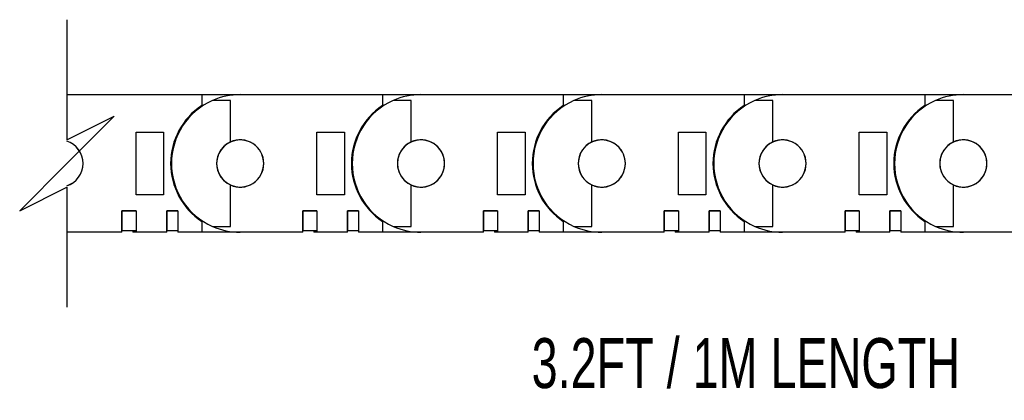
# Model space of a CAD drawing. Header units: inches. Extents: x 0 to 66, y 0 to 51.
# Tile 3 of 10: x 18.4 to 28.3, y 11.4 to 15.2. Entities that reach past the tile are written whole.
import ezdxf

# ---------------------------------------------------------------- set-up
doc = ezdxf.new("R2010")
doc.units = ezdxf.units.IN
doc.header["$LTSCALE"] = 6
doc.header["$MEASUREMENT"] = 0
doc.layers.add('DIMENSIONS', color=140, linetype='Continuous', lineweight=25)
doc.styles.add('SLDTEXTSTYLE0', font='TXT', dxfattribs={"width": 0.7})

msp = doc.modelspace()

# ---------------------------------------------------------------- linework, layer by layer
for p, q in [((18.897, 14.4732), (20.2479, 14.4732)), ((20.2479, 14.4732), (20.2479, 14.3645)), ((20.2479, 14.4732), (20.6337, 14.4732)), ((20.5353, 14.4141), (20.3546, 14.4141)), ((20.5353, 13.9994), (20.5353, 14.4141)), ((20.6337, 14.4732), (22.0589, 14.4732)), ((22.0589, 14.4732), (22.0589, 14.3645)), ((22.0589, 14.4732), (22.4447, 14.4732)), ((22.3463, 14.4141), (22.1657, 14.4141)), ((22.3463, 13.9994), (22.3463, 14.4141)), ((22.4447, 14.4732), (23.8699, 14.4732)), ((23.8699, 14.4732), (23.8699, 14.3645)), ((23.8699, 14.4732), (24.2558, 14.4732)), ((24.1573, 14.4141), (23.9767, 14.4141)), ((24.1573, 13.9994), (24.1573, 14.4141)), ((24.2558, 14.4732), (25.681, 14.4732)), ((25.681, 14.4732), (25.681, 14.3645)), ((25.681, 14.4732), (26.0668, 14.4732)), ((25.9684, 14.4141), (25.7877, 14.4141)), ((25.9684, 13.9994), (25.9684, 14.4141)), ((26.0668, 14.4732), (27.492, 14.4732)), ((27.492, 14.4732), (27.492, 14.3645)), ((27.492, 14.4732), (27.8778, 14.4732)), ((27.7794, 14.4141), (27.5987, 14.4141)), ((27.7794, 13.9994), (27.7794, 14.4141)), ((27.8778, 14.4732), (29.303, 14.4732)), ((19.5904, 13.4692), (19.5904, 14.0992)), ((19.5904, 14.0992), (19.866, 14.0992)), ((19.866, 14.0992), (19.866, 13.4692)), ((21.4014, 13.4692), (21.4014, 14.0992)), ((21.4014, 14.0992), (21.677, 14.0992)), ((21.677, 14.0992), (21.677, 13.4692)), ((23.2125, 13.4692), (23.2125, 14.0992)), ((23.2125, 14.0992), (23.4881, 14.0992)), ((23.4881, 14.0992), (23.4881, 13.4692)), ((25.0235, 13.4692), (25.0235, 14.0992)), ((25.0235, 14.0992), (25.2991, 14.0992)), ((25.2991, 14.0992), (25.2991, 13.4692)), ((26.8345, 13.4692), (26.8345, 14.0992)), ((26.8345, 14.0992), (27.1101, 14.0992)), ((27.1101, 14.0992), (27.1101, 13.4692)), ((20.5353, 13.1543), (20.5353, 13.569)), ((22.3463, 13.1543), (22.3463, 13.569)), ((24.1573, 13.1543), (24.1573, 13.569)), ((25.9684, 13.1543), (25.9684, 13.569)), ((27.7794, 13.1543), (27.7794, 13.569)), ((19.866, 13.4692), (19.5904, 13.4692)), ((21.677, 13.4692), (21.4014, 13.4692)), ((23.4881, 13.4692), (23.2125, 13.4692)), ((25.2991, 13.4692), (25.0235, 13.4692)), ((27.1101, 13.4692), (26.8345, 13.4692)), ((19.4487, 13.3117), (19.4487, 13.1149)), ((19.5904, 13.3117), (19.4487, 13.3117)), ((19.4487, 13.3117), (19.4487, 13.3117)), ((19.4487, 13.3117), (19.5904, 13.3117)), ((19.4487, 13.0952), (19.4487, 13.3117)), ((19.5589, 13.3117), (19.5589, 13.3117)), ((19.5904, 13.3117), (19.5904, 13.1149)), ((19.5904, 13.3117), (19.5904, 13.3117)), ((19.5904, 13.3117), (19.5904, 13.0952)), ((19.8975, 13.3117), (19.8975, 13.1149)), ((20.0077, 13.3117), (19.8975, 13.3117)), ((19.8975, 13.3117), (19.8975, 13.3117)), ((19.8975, 13.3117), (20.0077, 13.3117)), ((19.8975, 13.0952), (19.8975, 13.3117)), ((20.0077, 13.3117), (20.0077, 13.1149)), ((20.0077, 13.3117), (20.0077, 13.3117)), ((20.0077, 13.3117), (20.0077, 13.0952)), ((21.2597, 13.3117), (21.2597, 13.1149)), ((21.4014, 13.3117), (21.2597, 13.3117)), ((21.2597, 13.3117), (21.2597, 13.3117)), ((21.2597, 13.3117), (21.4014, 13.3117)), ((21.2597, 13.0952), (21.2597, 13.3117)), ((21.3699, 13.3117), (21.3699, 13.3117)), ((21.4014, 13.3117), (21.4014, 13.1149)), ((21.4014, 13.3117), (21.4014, 13.3117)), ((21.4014, 13.3117), (21.4014, 13.0952)), ((21.7086, 13.3117), (21.7085, 13.3117)), ((21.7085, 13.3117), (21.8188, 13.3117)), ((21.7085, 13.0952), (21.7085, 13.3117)), ((21.7086, 13.3117), (21.7086, 13.1149)), ((21.8187, 13.3117), (21.7086, 13.3117)), ((21.8187, 13.3117), (21.8187, 13.1149)), ((21.8188, 13.3117), (21.8187, 13.3117)), ((21.8188, 13.3117), (21.8188, 13.0952)), ((23.0708, 13.3117), (23.0707, 13.3117)), ((23.0707, 13.3117), (23.2125, 13.3117)), ((23.0707, 13.0952), (23.0707, 13.3117)), ((23.0708, 13.3117), (23.0708, 13.1149)), ((23.2124, 13.3117), (23.0708, 13.3117)), ((23.181, 13.3117), (23.181, 13.3117)), ((23.2124, 13.3117), (23.2124, 13.1149)), ((23.2125, 13.3117), (23.2124, 13.3117)), ((23.2125, 13.3117), (23.2125, 13.0952)), ((23.5196, 13.3117), (23.5195, 13.3117)), ((23.5195, 13.3117), (23.6298, 13.3117)), ((23.5195, 13.0952), (23.5195, 13.3117)), ((23.5196, 13.3117), (23.5196, 13.1149)), ((23.6297, 13.3117), (23.5196, 13.3117)), ((23.6297, 13.3117), (23.6297, 13.1149)), ((23.6298, 13.3117), (23.6297, 13.3117)), ((23.6298, 13.3117), (23.6298, 13.0952)), ((24.8818, 13.3117), (24.8818, 13.1149)), ((25.0234, 13.3117), (24.8818, 13.3117)), ((24.8818, 13.3117), (24.8818, 13.3117)), ((24.8818, 13.3117), (25.0235, 13.3117)), ((24.8818, 13.0952), (24.8818, 13.3117)), ((24.992, 13.3117), (24.992, 13.3117)), ((25.0234, 13.3117), (25.0234, 13.1149)), ((25.0235, 13.3117), (25.0234, 13.3117)), ((25.0235, 13.3117), (25.0235, 13.0952)), ((25.3306, 13.3117), (25.3306, 13.1149)), ((25.4408, 13.3117), (25.3306, 13.3117)), ((25.3306, 13.3117), (25.3306, 13.3117)), ((25.3306, 13.3117), (25.4408, 13.3117)), ((25.3306, 13.0952), (25.3306, 13.3117)), ((25.4408, 13.3117), (25.4408, 13.1149)), ((25.4408, 13.3117), (25.4408, 13.3117)), ((25.4408, 13.3117), (25.4408, 13.0952)), ((26.6928, 13.3117), (26.6928, 13.1149)), ((26.8345, 13.3117), (26.6928, 13.3117)), ((26.6928, 13.3117), (26.6928, 13.3117)), ((26.6928, 13.3117), (26.8345, 13.3117)), ((26.6928, 13.0952), (26.6928, 13.3117)), ((26.803, 13.3117), (26.803, 13.3117)), ((26.8345, 13.3117), (26.8345, 13.1149)), ((26.8345, 13.3117), (26.8345, 13.3117)), ((26.8345, 13.3117), (26.8345, 13.0952)), ((27.1416, 13.3117), (27.1416, 13.1149)), ((27.2518, 13.3117), (27.1416, 13.3117)), ((27.1416, 13.3117), (27.1416, 13.3117)), ((27.1416, 13.3117), (27.2518, 13.3117)), ((27.1416, 13.0952), (27.1416, 13.3117)), ((27.2518, 13.3117), (27.2518, 13.1149)), ((27.2518, 13.3117), (27.2518, 13.3117)), ((27.2518, 13.3117), (27.2518, 13.0952)), ((20.2479, 13.2039), (20.2479, 13.0952)), ((20.3546, 13.1543), (20.5353, 13.1543)), ((22.0589, 13.2039), (22.0589, 13.0952)), ((22.1657, 13.1543), (22.3463, 13.1543)), ((23.8699, 13.2039), (23.8699, 13.0952)), ((23.9767, 13.1543), (24.1573, 13.1543)), ((25.681, 13.2039), (25.681, 13.0952)), ((25.7877, 13.1543), (25.9684, 13.1543)), ((27.492, 13.2039), (27.492, 13.0952)), ((27.5987, 13.1543), (27.7794, 13.1543)), ((19.4487, 13.0952), (18.897, 13.0952)), ((19.4487, 13.1149), (19.5904, 13.1149)), ((19.4487, 13.1149), (19.4487, 13.1149)), ((19.5589, 13.1149), (19.5589, 13.0952)), ((19.5904, 13.0952), (19.5589, 13.0952)), ((19.5904, 13.1149), (19.5904, 13.1149)), ((19.8975, 13.0952), (19.5904, 13.0952)), ((19.8975, 13.1149), (20.0077, 13.1149)), ((19.8975, 13.1149), (19.8975, 13.1149)), ((20.0077, 13.1149), (20.0077, 13.1149)), ((20.2479, 13.0952), (20.0077, 13.0952)), ((20.6337, 13.0952), (20.2479, 13.0952)), ((21.2597, 13.0952), (20.6337, 13.0952)), ((21.2597, 13.1149), (21.4014, 13.1149)), ((21.2597, 13.1149), (21.2597, 13.1149)), ((21.3699, 13.1149), (21.3699, 13.0952)), ((21.4014, 13.0952), (21.3699, 13.0952)), ((21.4014, 13.1149), (21.4014, 13.1149)), ((21.7085, 13.0952), (21.4014, 13.0952)), ((21.7085, 13.1149), (21.7086, 13.1149)), ((21.7086, 13.1149), (21.8187, 13.1149)), ((21.8187, 13.1149), (21.8188, 13.1149)), ((22.0589, 13.0952), (21.8188, 13.0952)), ((22.4447, 13.0952), (22.0589, 13.0952)), ((23.0707, 13.0952), (22.4447, 13.0952)), ((23.0707, 13.1149), (23.0708, 13.1149)), ((23.0708, 13.1149), (23.2124, 13.1149)), ((23.181, 13.1149), (23.181, 13.0952)), ((23.2125, 13.0952), (23.181, 13.0952)), ((23.2124, 13.1149), (23.2125, 13.1149)), ((23.5195, 13.0952), (23.2125, 13.0952)), ((23.5195, 13.1149), (23.5196, 13.1149)), ((23.5196, 13.1149), (23.6297, 13.1149)), ((23.6297, 13.1149), (23.6298, 13.1149)), ((23.8699, 13.0952), (23.6298, 13.0952)), ((24.2558, 13.0952), (23.8699, 13.0952)), ((24.8818, 13.0952), (24.2558, 13.0952)), ((24.8818, 13.1149), (25.0234, 13.1149)), ((24.8818, 13.1149), (24.8818, 13.1149)), ((24.992, 13.1149), (24.992, 13.0952)), ((25.0235, 13.0952), (24.992, 13.0952)), ((25.0234, 13.1149), (25.0235, 13.1149)), ((25.3306, 13.0952), (25.0235, 13.0952)), ((25.3306, 13.1149), (25.4408, 13.1149)), ((25.3306, 13.1149), (25.3306, 13.1149)), ((25.4408, 13.1149), (25.4408, 13.1149)), ((25.681, 13.0952), (25.4408, 13.0952)), ((26.0668, 13.0952), (25.681, 13.0952)), ((26.6928, 13.0952), (26.0668, 13.0952)), ((26.6928, 13.1149), (26.8345, 13.1149)), ((26.6928, 13.1149), (26.6928, 13.1149)), ((26.803, 13.1149), (26.803, 13.0952)), ((26.8345, 13.0952), (26.803, 13.0952)), ((26.8345, 13.1149), (26.8345, 13.1149)), ((27.1416, 13.0952), (26.8345, 13.0952)), ((27.1416, 13.1149), (27.2518, 13.1149)), ((27.1416, 13.1149), (27.1416, 13.1149)), ((27.2518, 13.1149), (27.2518, 13.1149)), ((27.492, 13.0952), (27.2518, 13.0952)), ((27.8778, 13.0952), (27.492, 13.0952)), ((28.5038, 13.0952), (27.8778, 13.0952))]:
    msp.add_line(p, q)
for centre, radius, start, end in [((20.6337, 13.7842), 0.689, 113.89557, 179.99994), ((20.6337, 13.7842), 0.689, 90.00007, 113.89538), ((22.4447, 13.7842), 0.689, 113.89557, 179.99994), ((22.4447, 13.7842), 0.689, 90.00012, 113.89533), ((24.2558, 13.7842), 0.689, 113.89557, 179.99994), ((24.2558, 13.7842), 0.689, 90.00008, 113.89536), ((26.0668, 13.7842), 0.689, 113.89554, 179.99997), ((26.0668, 13.7842), 0.689, 90.00008, 113.89536), ((27.8778, 13.7842), 0.689, 113.89554, 179.99998), ((27.8778, 13.7842), 0.689, 90.00008, 113.89536), ((20.6337, 13.7842), 0.6968, 123.61926, 180.00006), ((22.4447, 13.7842), 0.6968, 123.61926, 180.00006), ((24.2558, 13.7842), 0.6969, 123.61934, 179.99997), ((26.0668, 13.7842), 0.6969, 123.61931, 180), ((27.8778, 13.7842), 0.6969, 123.61934, 179.99997), ((18.8228, 13.7842), 0.2365, 359.98645, 71.72812), ((18.826, 13.7851), 0.2329, 359.78244, 72.25685), ((20.6337, 13.7842), 0.2362, 0, 180), ((20.6337, 13.7842), 0.2366, 359.99998, 114.58069), ((22.4447, 13.7842), 0.2362, 0.00004, 179.99996), ((22.4447, 13.7842), 0.2366, 359.99998, 114.58069), ((24.2558, 13.7842), 0.2362, 0.00003, 179.99997), ((24.2558, 13.7842), 0.2366, 359.99996, 114.5807), ((26.0668, 13.7842), 0.2362, 0.00002, 179.99998), ((26.0668, 13.7842), 0.2366, 359.99996, 114.58071), ((27.8778, 13.7842), 0.2362, 0.00002, 179.99998), ((27.8778, 13.7842), 0.2366, 359.9999, 114.58075), ((20.6337, 13.7842), 0.2366, 114.58042, 180.0002), ((22.4447, 13.7842), 0.2366, 114.58062, 180), ((24.2558, 13.7842), 0.2366, 114.58048, 180.00011), ((26.0668, 13.7842), 0.2366, 114.58055, 180.00005), ((27.8778, 13.7842), 0.2366, 114.58052, 180.0001), ((18.8228, 13.7841), 0.2365, 288.27188, 0.01348), ((18.8275, 13.7822), 0.2314, 287.4639, 0.4968), ((20.6337, 13.7842), 0.6969, 179.99996, 236.3807), ((20.6337, 13.7842), 0.689, 180.00001, 246.10447), ((20.6337, 13.7842), 0.2366, 179.99999, 245.41932), ((20.6337, 13.7842), 0.2362, 180, 0), ((20.6337, 13.7842), 0.2366, 245.41942, 359.99998), ((22.4447, 13.7842), 0.6969, 179.99996, 236.3807), ((22.4447, 13.7842), 0.689, 180.00001, 246.10447), ((22.4447, 13.7842), 0.2366, 180.00019, 245.41912), ((22.4447, 13.7842), 0.2362, 180.00004, 359.99996), ((22.4447, 13.7842), 0.2366, 245.41942, 359.99998), ((24.2558, 13.7842), 0.6969, 180.00005, 236.38061), ((24.2558, 13.7842), 0.689, 180.00001, 246.10447), ((24.2558, 13.7842), 0.2366, 180.00008, 245.41925), ((24.2558, 13.7842), 0.2362, 180.00003, 359.99997), ((24.2558, 13.7842), 0.2366, 245.41941, 0.00001), ((26.0668, 13.7842), 0.6969, 180.00002, 236.38065), ((26.0668, 13.7842), 0.689, 179.99998, 246.1045), ((26.0668, 13.7842), 0.2366, 180.00014, 245.41919), ((26.0668, 13.7842), 0.2362, 180.00002, 359.99998), ((26.0668, 13.7842), 0.2366, 245.4194, 0), ((27.8778, 13.7842), 0.6969, 180.00005, 236.38061), ((27.8778, 13.7842), 0.689, 179.99998, 246.10451), ((27.8778, 13.7842), 0.2366, 180.00009, 245.41922), ((27.8778, 13.7842), 0.2362, 180.00002, 359.99998), ((27.8778, 13.7842), 0.2366, 245.41936, 0.00006), ((20.6337, 13.7842), 0.689, 246.10439, 270.00016), ((22.4447, 13.7842), 0.689, 246.10444, 270.00011), ((24.2558, 13.7842), 0.689, 246.10441, 270.00015), ((26.0668, 13.7842), 0.689, 246.10441, 270.00015), ((27.8778, 13.7842), 0.689, 246.10441, 270.00015)]:
    msp.add_arc(centre, radius, start, end)
at = {"layer": 'DIMENSIONS', "color": 140}
for p, q in [((18.897, 15.2232), (18.897, 14.0204)), ((18.897, 14.0204), (19.3694, 14.2566)), ((19.3694, 14.2566), (18.897, 13.7842)), ((18.897, 13.7842), (18.4245, 13.3117)), ((18.4245, 13.3117), (18.897, 13.548)), ((18.897, 13.548), (18.897, 12.3452))]:
    msp.add_line(p, q, dxfattribs=at)

# ---------------------------------------------------------------- texts
at = {"layer": 'DIMENSIONS', "insert": (23.5532, 12.036), "char_height": 0.5, "attachment_point": 1, "style": 'SLDTEXTSTYLE0'}
msp.add_mtext('3.2FT / 1M LENGTH', dxfattribs=at)

doc.saveas('drawing.dxf')
